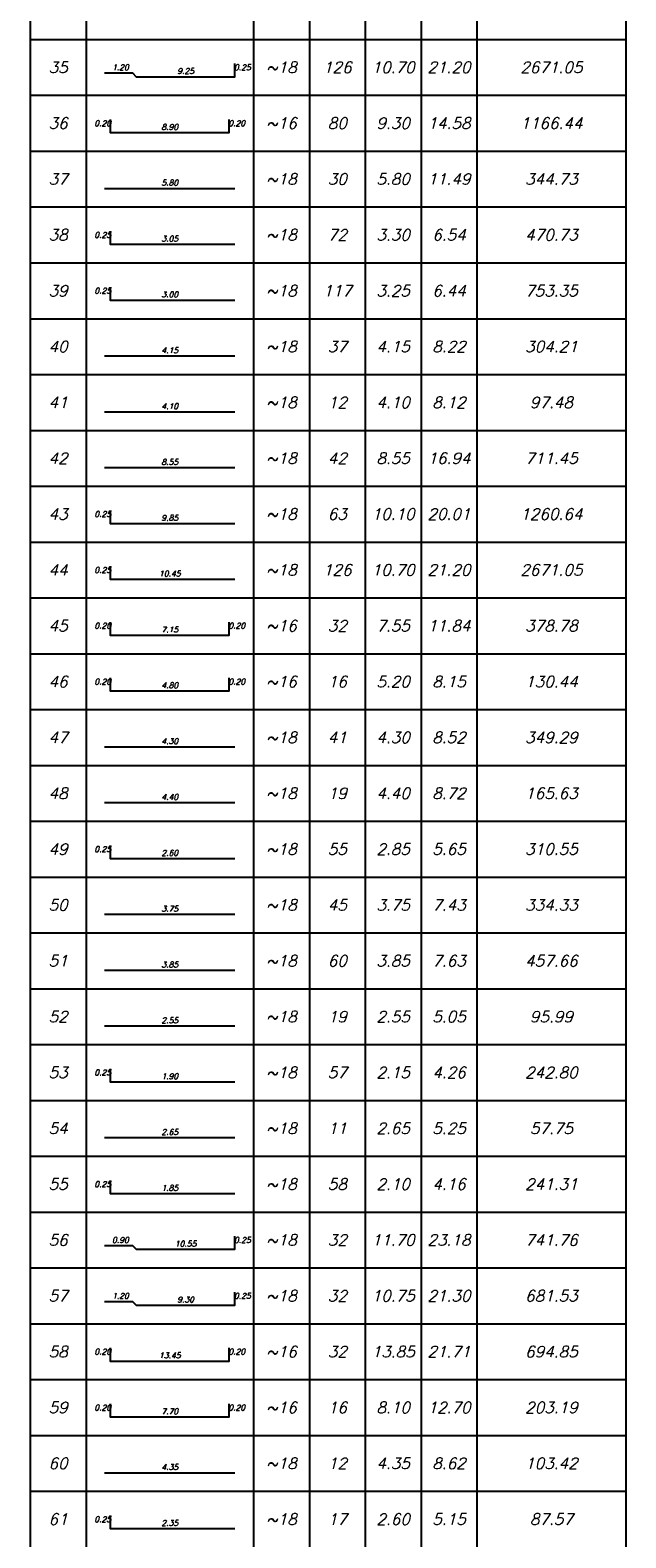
# Model space of a CAD drawing. Header units: inches. Extents: x 826 to 1034, y 702 to 834.
# Tile 85 of 93: x 1006.34 to 1009.76, y 792.35 to 801. Entities that reach past the tile are written whole.
import ezdxf
from ezdxf.enums import TextEntityAlignment as Align

# ---------------------------------------------------------------- set-up
doc = ezdxf.new("R2010")
doc.units = ezdxf.units.IN
doc.header["$MEASUREMENT"] = 0
doc.layers.add('SAZE_DRAWINGS', color=7, linetype='Continuous')
doc.styles.add('SAZE_STYLE', font='romansp.shx', dxfattribs={"oblique": 15})

msp = doc.modelspace()

# ---------------------------------------------------------------- linework, layer by layer
at = {"layer": 'SAZE_DRAWINGS', "color": 6}
for points in [[(1006.3387, 801.2634), (1006.3387, 800.943)], [(1009.7563, 801.2634), (1009.7563, 800.943)], [(1006.3387, 800.943), (1006.3387, 800.6226)], [(1009.7563, 800.943), (1009.7563, 800.6226)], [(1006.3387, 800.6226), (1006.3387, 800.3022)], [(1009.7563, 800.6226), (1009.7563, 800.3022)], [(1006.3387, 800.3022), (1006.3387, 799.9817)], [(1009.7563, 800.3022), (1009.7563, 799.9817)], [(1006.3387, 799.9817), (1006.3387, 799.6613)], [(1009.7563, 799.9817), (1009.7563, 799.6613)], [(1006.3387, 799.6613), (1006.3387, 799.3409)], [(1009.7563, 799.6613), (1009.7563, 799.3409)], [(1006.3387, 799.3409), (1006.3387, 799.0205)], [(1009.7563, 799.3409), (1009.7563, 799.0205)], [(1006.3387, 799.0205), (1006.3387, 798.7001)], [(1009.7563, 799.0205), (1009.7563, 798.7001)], [(1006.3387, 798.7001), (1006.3387, 798.3797)], [(1009.7563, 798.7001), (1009.7563, 798.3797)], [(1006.3387, 798.3797), (1006.3387, 798.0593)], [(1009.7563, 798.3797), (1009.7563, 798.0593)], [(1006.3387, 798.0593), (1006.3387, 797.7389)], [(1009.7563, 798.0593), (1009.7563, 797.7389)], [(1006.3387, 797.7389), (1006.3387, 797.4185)], [(1009.7563, 797.7389), (1009.7563, 797.4185)], [(1006.3387, 797.4185), (1006.3387, 797.0981)], [(1009.7563, 797.4185), (1009.7563, 797.0981)], [(1006.3387, 797.0981), (1006.3387, 796.7777)], [(1009.7563, 797.0981), (1009.7563, 796.7777)], [(1006.3387, 796.7777), (1006.3387, 796.4573)], [(1009.7563, 796.7777), (1009.7563, 796.4573)], [(1006.3387, 796.4573), (1006.3387, 796.1369)], [(1009.7563, 796.4573), (1009.7563, 796.1369)], [(1006.3387, 796.1369), (1006.3387, 795.8165)], [(1009.7563, 796.1369), (1009.7563, 795.8165)], [(1006.3387, 795.8165), (1006.3387, 795.4961)], [(1009.7563, 795.8165), (1009.7563, 795.4961)], [(1006.3387, 795.4961), (1006.3387, 795.1757)], [(1009.7563, 795.4961), (1009.7563, 795.1757)], [(1006.3387, 795.1757), (1006.3387, 794.8553)], [(1009.7563, 795.1757), (1009.7563, 794.8553)], [(1006.3387, 794.8553), (1006.3387, 794.5349)], [(1009.7563, 794.8553), (1009.7563, 794.5349)], [(1006.3387, 794.5349), (1006.3387, 794.2145)], [(1009.7563, 794.5349), (1009.7563, 794.2145)], [(1006.3387, 794.2145), (1006.3387, 793.8941)], [(1009.7563, 794.2145), (1009.7563, 793.8941)], [(1006.3387, 793.8941), (1006.3387, 793.5737)], [(1009.7563, 793.8941), (1009.7563, 793.5737)], [(1006.3387, 793.5737), (1006.3387, 793.2532)], [(1009.7563, 793.5737), (1009.7563, 793.2532)], [(1006.3387, 793.2532), (1006.3387, 792.9328)], [(1009.7563, 793.2532), (1009.7563, 792.9328)], [(1006.3387, 792.9328), (1006.3387, 792.6124)], [(1009.7563, 792.9328), (1009.7563, 792.6124)], [(1006.3387, 792.6124), (1006.3387, 792.292)], [(1009.7563, 792.6124), (1009.7563, 792.292)]]:
    msp.add_lwpolyline(points, dxfattribs=at)
at = {"layer": 'SAZE_DRAWINGS', "color": 2}
for points in [[(1006.6591, 801.2634), (1006.6591, 800.943)], [(1007.6203, 801.2634), (1007.6203, 800.943)], [(1007.9407, 801.2634), (1007.9407, 800.943)], [(1008.2611, 801.2634), (1008.2611, 800.943)], [(1008.5815, 801.2634), (1008.5815, 800.943)], [(1008.9019, 801.2634), (1008.9019, 800.943)], [(1006.6591, 800.943), (1006.6591, 800.6226)], [(1007.6203, 800.943), (1007.6203, 800.6226)], [(1007.9407, 800.943), (1007.9407, 800.6226)], [(1008.2611, 800.943), (1008.2611, 800.6226)], [(1008.5815, 800.943), (1008.5815, 800.6226)], [(1008.9019, 800.943), (1008.9019, 800.6226)], [(1006.6591, 800.6226), (1006.6591, 800.3022)], [(1007.6203, 800.6226), (1007.6203, 800.3022)], [(1007.9407, 800.6226), (1007.9407, 800.3022)], [(1008.2611, 800.6226), (1008.2611, 800.3022)], [(1008.5815, 800.6226), (1008.5815, 800.3022)], [(1008.9019, 800.6226), (1008.9019, 800.3022)], [(1006.6591, 800.3022), (1006.6591, 799.9817)], [(1007.6203, 800.3022), (1007.6203, 799.9817)], [(1007.9407, 800.3022), (1007.9407, 799.9817)], [(1008.2611, 800.3022), (1008.2611, 799.9817)], [(1008.5815, 800.3022), (1008.5815, 799.9817)], [(1008.9019, 800.3022), (1008.9019, 799.9817)], [(1006.6591, 799.9817), (1006.6591, 799.6613)], [(1007.6203, 799.9817), (1007.6203, 799.6613)], [(1007.9407, 799.9817), (1007.9407, 799.6613)], [(1008.2611, 799.9817), (1008.2611, 799.6613)], [(1008.5815, 799.9817), (1008.5815, 799.6613)], [(1008.9019, 799.9817), (1008.9019, 799.6613)], [(1006.6591, 799.6613), (1006.6591, 799.3409)], [(1007.6203, 799.6613), (1007.6203, 799.3409)], [(1007.9407, 799.6613), (1007.9407, 799.3409)], [(1008.2611, 799.6613), (1008.2611, 799.3409)], [(1008.5815, 799.6613), (1008.5815, 799.3409)], [(1008.9019, 799.6613), (1008.9019, 799.3409)], [(1006.6591, 799.3409), (1006.6591, 799.0205)], [(1007.6203, 799.3409), (1007.6203, 799.0205)], [(1007.9407, 799.3409), (1007.9407, 799.0205)], [(1008.2611, 799.3409), (1008.2611, 799.0205)], [(1008.5815, 799.3409), (1008.5815, 799.0205)], [(1008.9019, 799.3409), (1008.9019, 799.0205)], [(1006.6591, 799.0205), (1006.6591, 798.7001)], [(1007.6203, 799.0205), (1007.6203, 798.7001)], [(1007.9407, 799.0205), (1007.9407, 798.7001)], [(1008.2611, 799.0205), (1008.2611, 798.7001)], [(1008.5815, 799.0205), (1008.5815, 798.7001)], [(1008.9019, 799.0205), (1008.9019, 798.7001)], [(1006.6591, 798.7001), (1006.6591, 798.3797)], [(1007.6203, 798.7001), (1007.6203, 798.3797)], [(1007.9407, 798.7001), (1007.9407, 798.3797)], [(1008.2611, 798.7001), (1008.2611, 798.3797)], [(1008.5815, 798.7001), (1008.5815, 798.3797)], [(1008.9019, 798.7001), (1008.9019, 798.3797)], [(1006.6591, 798.3797), (1006.6591, 798.0593)], [(1007.6203, 798.3797), (1007.6203, 798.0593)], [(1007.9407, 798.3797), (1007.9407, 798.0593)], [(1008.2611, 798.3797), (1008.2611, 798.0593)], [(1008.5815, 798.3797), (1008.5815, 798.0593)], [(1008.9019, 798.3797), (1008.9019, 798.0593)], [(1006.6591, 798.0593), (1006.6591, 797.7389)], [(1007.6203, 798.0593), (1007.6203, 797.7389)], [(1007.9407, 798.0593), (1007.9407, 797.7389)], [(1008.2611, 798.0593), (1008.2611, 797.7389)], [(1008.5815, 798.0593), (1008.5815, 797.7389)], [(1008.9019, 798.0593), (1008.9019, 797.7389)], [(1006.6591, 797.7389), (1006.6591, 797.4185)], [(1007.6203, 797.7389), (1007.6203, 797.4185)], [(1007.9407, 797.7389), (1007.9407, 797.4185)], [(1008.2611, 797.7389), (1008.2611, 797.4185)], [(1008.5815, 797.7389), (1008.5815, 797.4185)], [(1008.9019, 797.7389), (1008.9019, 797.4185)], [(1006.6591, 797.4185), (1006.6591, 797.0981)], [(1007.6203, 797.4185), (1007.6203, 797.0981)], [(1007.9407, 797.4185), (1007.9407, 797.0981)], [(1008.2611, 797.4185), (1008.2611, 797.0981)], [(1008.5815, 797.4185), (1008.5815, 797.0981)], [(1008.9019, 797.4185), (1008.9019, 797.0981)], [(1006.6591, 797.0981), (1006.6591, 796.7777)], [(1007.6203, 797.0981), (1007.6203, 796.7777)], [(1007.9407, 797.0981), (1007.9407, 796.7777)], [(1008.2611, 797.0981), (1008.2611, 796.7777)], [(1008.5815, 797.0981), (1008.5815, 796.7777)], [(1008.9019, 797.0981), (1008.9019, 796.7777)], [(1006.6591, 796.7777), (1006.6591, 796.4573)], [(1007.6203, 796.7777), (1007.6203, 796.4573)], [(1007.9407, 796.7777), (1007.9407, 796.4573)], [(1008.2611, 796.7777), (1008.2611, 796.4573)], [(1008.5815, 796.7777), (1008.5815, 796.4573)], [(1008.9019, 796.7777), (1008.9019, 796.4573)], [(1006.6591, 796.4573), (1006.6591, 796.1369)], [(1007.6203, 796.4573), (1007.6203, 796.1369)], [(1007.9407, 796.4573), (1007.9407, 796.1369)], [(1008.2611, 796.4573), (1008.2611, 796.1369)], [(1008.5815, 796.4573), (1008.5815, 796.1369)], [(1008.9019, 796.4573), (1008.9019, 796.1369)], [(1006.6591, 796.1369), (1006.6591, 795.8165)], [(1007.6203, 796.1369), (1007.6203, 795.8165)], [(1007.9407, 796.1369), (1007.9407, 795.8165)], [(1008.2611, 796.1369), (1008.2611, 795.8165)], [(1008.5815, 796.1369), (1008.5815, 795.8165)], [(1008.9019, 796.1369), (1008.9019, 795.8165)], [(1006.6591, 795.8165), (1006.6591, 795.4961)], [(1007.6203, 795.8165), (1007.6203, 795.4961)], [(1007.9407, 795.8165), (1007.9407, 795.4961)], [(1008.2611, 795.8165), (1008.2611, 795.4961)], [(1008.5815, 795.8165), (1008.5815, 795.4961)], [(1008.9019, 795.8165), (1008.9019, 795.4961)], [(1006.6591, 795.4961), (1006.6591, 795.1757)], [(1007.6203, 795.4961), (1007.6203, 795.1757)], [(1007.9407, 795.4961), (1007.9407, 795.1757)], [(1008.2611, 795.4961), (1008.2611, 795.1757)], [(1008.5815, 795.4961), (1008.5815, 795.1757)], [(1008.9019, 795.4961), (1008.9019, 795.1757)], [(1006.6591, 795.1757), (1006.6591, 794.8553)], [(1007.6203, 795.1757), (1007.6203, 794.8553)], [(1007.9407, 795.1757), (1007.9407, 794.8553)], [(1008.2611, 795.1757), (1008.2611, 794.8553)], [(1008.5815, 795.1757), (1008.5815, 794.8553)], [(1008.9019, 795.1757), (1008.9019, 794.8553)], [(1006.6591, 794.8553), (1006.6591, 794.5349)], [(1007.6203, 794.8553), (1007.6203, 794.5349)], [(1007.9407, 794.8553), (1007.9407, 794.5349)], [(1008.2611, 794.8553), (1008.2611, 794.5349)], [(1008.5815, 794.8553), (1008.5815, 794.5349)], [(1008.9019, 794.8553), (1008.9019, 794.5349)], [(1006.6591, 794.5349), (1006.6591, 794.2145)], [(1007.6203, 794.5349), (1007.6203, 794.2145)], [(1007.9407, 794.5349), (1007.9407, 794.2145)], [(1008.2611, 794.5349), (1008.2611, 794.2145)], [(1008.5815, 794.5349), (1008.5815, 794.2145)], [(1008.9019, 794.5349), (1008.9019, 794.2145)], [(1006.6591, 794.2145), (1006.6591, 793.8941)], [(1007.6203, 794.2145), (1007.6203, 793.8941)], [(1007.9407, 794.2145), (1007.9407, 793.8941)], [(1008.2611, 794.2145), (1008.2611, 793.8941)], [(1008.5815, 794.2145), (1008.5815, 793.8941)], [(1008.9019, 794.2145), (1008.9019, 793.8941)], [(1006.6591, 793.8941), (1006.6591, 793.5737)], [(1007.6203, 793.8941), (1007.6203, 793.5737)], [(1007.9407, 793.8941), (1007.9407, 793.5737)], [(1008.2611, 793.8941), (1008.2611, 793.5737)], [(1008.5815, 793.8941), (1008.5815, 793.5737)], [(1008.9019, 793.8941), (1008.9019, 793.5737)], [(1006.6591, 793.5737), (1006.6591, 793.2532)], [(1007.6203, 793.5737), (1007.6203, 793.2532)], [(1007.9407, 793.5737), (1007.9407, 793.2532)], [(1008.2611, 793.5737), (1008.2611, 793.2532)], [(1008.5815, 793.5737), (1008.5815, 793.2532)], [(1008.9019, 793.5737), (1008.9019, 793.2532)], [(1006.6591, 793.2532), (1006.6591, 792.9328)], [(1007.6203, 793.2532), (1007.6203, 792.9328)], [(1007.9407, 793.2532), (1007.9407, 792.9328)], [(1008.2611, 793.2532), (1008.2611, 792.9328)], [(1008.5815, 793.2532), (1008.5815, 792.9328)], [(1008.9019, 793.2532), (1008.9019, 792.9328)], [(1006.6591, 792.9328), (1006.6591, 792.6124)], [(1007.6203, 792.9328), (1007.6203, 792.6124)], [(1007.9407, 792.9328), (1007.9407, 792.6124)], [(1008.2611, 792.9328), (1008.2611, 792.6124)], [(1008.5815, 792.9328), (1008.5815, 792.6124)], [(1008.9019, 792.9328), (1008.9019, 792.6124)], [(1006.6591, 792.6124), (1006.6591, 792.292)], [(1007.6203, 792.6124), (1007.6203, 792.292)], [(1007.9407, 792.6124), (1007.9407, 792.292)], [(1008.2611, 792.6124), (1008.2611, 792.292)], [(1008.5815, 792.6124), (1008.5815, 792.292)], [(1008.9019, 792.6124), (1008.9019, 792.292)]]:
    msp.add_lwpolyline(points, dxfattribs=at)
at = {"layer": 'SAZE_DRAWINGS', "color": 4}
for points in [[(1006.3387, 800.943), (1009.7563, 800.943)], [(1006.3387, 800.6226), (1009.7563, 800.6226)], [(1006.3387, 800.3022), (1009.7563, 800.3022)], [(1006.3387, 799.9817), (1009.7563, 799.9817)], [(1006.3387, 799.6613), (1009.7563, 799.6613)], [(1006.3387, 799.3409), (1009.7563, 799.3409)], [(1006.3387, 799.0205), (1009.7563, 799.0205)], [(1006.3387, 798.7001), (1009.7563, 798.7001)], [(1006.3387, 798.3797), (1009.7563, 798.3797)], [(1006.3387, 798.0593), (1009.7563, 798.0593)], [(1006.3387, 797.7389), (1009.7563, 797.7389)], [(1006.3387, 797.4185), (1009.7563, 797.4185)], [(1006.3387, 797.0981), (1009.7563, 797.0981)], [(1006.3387, 796.7777), (1009.7563, 796.7777)], [(1006.3387, 796.4573), (1009.7563, 796.4573)], [(1006.3387, 796.1369), (1009.7563, 796.1369)], [(1006.3387, 795.8165), (1009.7563, 795.8165)], [(1006.3387, 795.4961), (1009.7563, 795.4961)], [(1006.3387, 795.1757), (1009.7563, 795.1757)], [(1006.3387, 794.8553), (1009.7563, 794.8553)], [(1006.3387, 794.5349), (1009.7563, 794.5349)], [(1006.3387, 794.2145), (1009.7563, 794.2145)], [(1006.3387, 793.8941), (1009.7563, 793.8941)], [(1006.3387, 793.5737), (1009.7563, 793.5737)], [(1006.3387, 793.2532), (1009.7563, 793.2532)], [(1006.3387, 792.9328), (1009.7563, 792.9328)], [(1006.3387, 792.6124), (1009.7563, 792.6124)]]:
    msp.add_lwpolyline(points, dxfattribs=at)
at = {"layer": 'SAZE_DRAWINGS', "color": 5}
for points in [[(1006.7659, 800.7507), (1006.9261, 800.7507), (1006.9474, 800.7294), (1007.5135, 800.7294), (1007.5135, 800.8041)], [(1006.7979, 800.4837), (1006.7979, 800.409), (1007.4814, 800.409), (1007.4814, 800.4837)], [(1006.7659, 800.0886), (1007.5135, 800.0886)], [(1006.7979, 799.8429), (1006.7979, 799.7681), (1007.5135, 799.7681)], [(1006.7979, 799.5225), (1006.7979, 799.4477), (1007.5135, 799.4477)], [(1006.7659, 799.1273), (1007.5135, 799.1273)], [(1006.7659, 798.8069), (1007.5135, 798.8069)], [(1006.7659, 798.4865), (1007.5135, 798.4865)], [(1006.7979, 798.2409), (1006.7979, 798.1661), (1007.5135, 798.1661)], [(1006.7979, 797.9205), (1006.7979, 797.8457), (1007.5135, 797.8457)], [(1006.7979, 797.6001), (1006.7979, 797.5253), (1007.4814, 797.5253), (1007.4814, 797.6001)], [(1006.7979, 797.2797), (1006.7979, 797.2049), (1007.4814, 797.2049), (1007.4814, 797.2797)], [(1006.7659, 796.8845), (1007.5135, 796.8845)], [(1006.7659, 796.5641), (1007.5135, 796.5641)], [(1006.7979, 796.3185), (1006.7979, 796.2437), (1007.5135, 796.2437)], [(1006.7659, 795.9233), (1007.5135, 795.9233)], [(1006.7659, 795.6029), (1007.5135, 795.6029)], [(1006.7659, 795.2825), (1007.5135, 795.2825)], [(1006.7979, 795.0368), (1006.7979, 794.9621), (1007.5135, 794.9621)], [(1006.7659, 794.6417), (1007.5135, 794.6417)], [(1006.7979, 794.396), (1006.7979, 794.3213), (1007.5135, 794.3213)], [(1006.7659, 794.0222), (1006.9261, 794.0222), (1006.9474, 794.0009), (1007.5135, 794.0009), (1007.5135, 794.0756)], [(1006.7659, 793.7018), (1006.9261, 793.7018), (1006.9474, 793.6805), (1007.5135, 793.6805), (1007.5135, 793.7552)], [(1006.7979, 793.4348), (1006.7979, 793.3601), (1007.4814, 793.3601), (1007.4814, 793.4348)], [(1006.7979, 793.1144), (1006.7979, 793.0396), (1007.4814, 793.0396), (1007.4814, 793.1144)], [(1006.7659, 792.7192), (1007.5135, 792.7192)], [(1006.7979, 792.4736), (1006.7979, 792.3988), (1007.5135, 792.3988)]]:
    msp.add_lwpolyline(points, dxfattribs=at)

# ---------------------------------------------------------------- texts
at = {"layer": 'SAZE_DRAWINGS', "color": 3, "style": 'SAZE_STYLE', "oblique": 15}
for s, height, p in [('35', 0.06408, (1006.4989, 800.7828)), ('1.20', 0.03204, (1006.8566, 800.7828)), ('9.25', 0.03204, (1007.2305, 800.7614)), ('0.25', 0.03204, (1007.5562, 800.7828)), ('~18', 0.06408, (1007.7805, 800.7828)), ('126', 0.06408, (1008.1009, 800.7828)), ('10.70', 0.06408, (1008.4213, 800.7828)), ('21.20', 0.06408, (1008.7417, 800.7828)), ('2671.05', 0.06408, (1009.3291, 800.7828)), ('36', 0.06408, (1006.4989, 800.4624)), ('0.20', 0.03204, (1006.7552, 800.4624)), ('0.20', 0.03204, (1007.5242, 800.4624)), ('~16', 0.06408, (1007.7805, 800.4624)), ('80', 0.06408, (1008.1009, 800.4624)), ('9.30', 0.06408, (1008.4213, 800.4624)), ('14.58', 0.06408, (1008.7417, 800.4624)), ('1166.44', 0.06408, (1009.3291, 800.4624)), ('8.90', 0.03204, (1007.1397, 800.441)), ('37', 0.06408, (1006.4989, 800.142)), ('5.80', 0.03204, (1007.1397, 800.1206)), ('~18', 0.06408, (1007.7805, 800.142)), ('30', 0.06408, (1008.1009, 800.142)), ('5.80', 0.06408, (1008.4213, 800.142)), ('11.49', 0.06408, (1008.7417, 800.142)), ('344.73', 0.06408, (1009.3291, 800.142)), ('38', 0.06408, (1006.4989, 799.8215)), ('0.25', 0.03204, (1006.7552, 799.8215)), ('3.05', 0.03204, (1007.1397, 799.8002)), ('~18', 0.06408, (1007.7805, 799.8215)), ('72', 0.06408, (1008.1009, 799.8215)), ('3.30', 0.06408, (1008.4213, 799.8215)), ('6.54', 0.06408, (1008.7417, 799.8215)), ('470.73', 0.06408, (1009.3291, 799.8215)), ('39', 0.06408, (1006.4989, 799.5011)), ('~18', 0.06408, (1007.7805, 799.5011)), ('117', 0.06408, (1008.1009, 799.5011)), ('3.25', 0.06408, (1008.4213, 799.5011)), ('6.44', 0.06408, (1008.7417, 799.5011)), ('753.35', 0.06408, (1009.3291, 799.5011)), ('0.25', 0.03204, (1006.7552, 799.5011)), ('3.00', 0.03204, (1007.1397, 799.4798)), ('40', 0.06408, (1006.4989, 799.1807)), ('4.15', 0.03204, (1007.1397, 799.1594)), ('~18', 0.06408, (1007.7805, 799.1807)), ('37', 0.06408, (1008.1009, 799.1807)), ('4.15', 0.06408, (1008.4213, 799.1807)), ('8.22', 0.06408, (1008.7417, 799.1807)), ('304.21', 0.06408, (1009.3291, 799.1807)), ('41', 0.06408, (1006.4989, 798.8603)), ('4.10', 0.03204, (1007.1397, 798.839)), ('~18', 0.06408, (1007.7805, 798.8603)), ('12', 0.06408, (1008.1009, 798.8603)), ('4.10', 0.06408, (1008.4213, 798.8603)), ('8.12', 0.06408, (1008.7417, 798.8603)), ('97.48', 0.06408, (1009.3291, 798.8603)), ('42', 0.06408, (1006.4989, 798.5399)), ('~18', 0.06408, (1007.7805, 798.5399)), ('42', 0.06408, (1008.1009, 798.5399)), ('8.55', 0.06408, (1008.4213, 798.5399)), ('16.94', 0.06408, (1008.7417, 798.5399)), ('711.45', 0.06408, (1009.3291, 798.5399)), ('8.55', 0.03204, (1007.1397, 798.5186)), ('43', 0.06408, (1006.4989, 798.2195)), ('0.25', 0.03204, (1006.7552, 798.2195)), ('~18', 0.06408, (1007.7805, 798.2195)), ('63', 0.06408, (1008.1009, 798.2195)), ('10.10', 0.06408, (1008.4213, 798.2195)), ('20.01', 0.06408, (1008.7417, 798.2195)), ('1260.64', 0.06408, (1009.3291, 798.2195)), ('9.85', 0.03204, (1007.1397, 798.1982)), ('44', 0.06408, (1006.4989, 797.8991)), ('0.25', 0.03204, (1006.7552, 797.8991)), ('10.45', 0.03204, (1007.1397, 797.8778)), ('~18', 0.06408, (1007.7805, 797.8991)), ('126', 0.06408, (1008.1009, 797.8991)), ('10.70', 0.06408, (1008.4213, 797.8991)), ('21.20', 0.06408, (1008.7417, 797.8991)), ('2671.05', 0.06408, (1009.3291, 797.8991)), ('45', 0.06408, (1006.4989, 797.5787)), ('0.20', 0.03204, (1006.7552, 797.5787)), ('7.15', 0.03204, (1007.1397, 797.5574)), ('0.20', 0.03204, (1007.5242, 797.5787)), ('~16', 0.06408, (1007.7805, 797.5787)), ('32', 0.06408, (1008.1009, 797.5787)), ('7.55', 0.06408, (1008.4213, 797.5787)), ('11.84', 0.06408, (1008.7417, 797.5787)), ('378.78', 0.06408, (1009.3291, 797.5787)), ('46', 0.06408, (1006.4989, 797.2583)), ('0.20', 0.03204, (1006.7552, 797.2583)), ('0.20', 0.03204, (1007.5242, 797.2583)), ('~16', 0.06408, (1007.7805, 797.2583)), ('16', 0.06408, (1008.1009, 797.2583)), ('5.20', 0.06408, (1008.4213, 797.2583)), ('8.15', 0.06408, (1008.7417, 797.2583)), ('130.44', 0.06408, (1009.3291, 797.2583)), ('4.80', 0.03204, (1007.1397, 797.2369)), ('47', 0.06408, (1006.4989, 796.9379)), ('4.30', 0.03204, (1007.1397, 796.9165)), ('~18', 0.06408, (1007.7805, 796.9379)), ('41', 0.06408, (1008.1009, 796.9379)), ('4.30', 0.06408, (1008.4213, 796.9379)), ('8.52', 0.06408, (1008.7417, 796.9379)), ('349.29', 0.06408, (1009.3291, 796.9379)), ('48', 0.06408, (1006.4989, 796.6175)), ('4.40', 0.03204, (1007.1397, 796.5961)), ('~18', 0.06408, (1007.7805, 796.6175)), ('19', 0.06408, (1008.1009, 796.6175)), ('4.40', 0.06408, (1008.4213, 796.6175)), ('8.72', 0.06408, (1008.7417, 796.6175)), ('165.63', 0.06408, (1009.3291, 796.6175)), ('49', 0.06408, (1006.4989, 796.2971)), ('~18', 0.06408, (1007.7805, 796.2971)), ('55', 0.06408, (1008.1009, 796.2971)), ('2.85', 0.06408, (1008.4213, 796.2971)), ('5.65', 0.06408, (1008.7417, 796.2971)), ('310.55', 0.06408, (1009.3291, 796.2971)), ('0.25', 0.03204, (1006.7552, 796.2971)), ('2.60', 0.03204, (1007.1397, 796.2757)), ('50', 0.06408, (1006.4989, 795.9767)), ('~18', 0.06408, (1007.7805, 795.9767)), ('45', 0.06408, (1008.1009, 795.9767)), ('3.75', 0.06408, (1008.4213, 795.9767)), ('7.43', 0.06408, (1008.7417, 795.9767)), ('334.33', 0.06408, (1009.3291, 795.9767)), ('3.75', 0.03204, (1007.1397, 795.9553)), ('51', 0.06408, (1006.4989, 795.6563)), ('3.85', 0.03204, (1007.1397, 795.6349)), ('~18', 0.06408, (1007.7805, 795.6563)), ('60', 0.06408, (1008.1009, 795.6563)), ('3.85', 0.06408, (1008.4213, 795.6563)), ('7.63', 0.06408, (1008.7417, 795.6563)), ('457.66', 0.06408, (1009.3291, 795.6563)), ('52', 0.06408, (1006.4989, 795.3359)), ('~18', 0.06408, (1007.7805, 795.3359)), ('19', 0.06408, (1008.1009, 795.3359)), ('2.55', 0.06408, (1008.4213, 795.3359)), ('5.05', 0.06408, (1008.7417, 795.3359)), ('95.99', 0.06408, (1009.3291, 795.3359)), ('2.55', 0.03204, (1007.1397, 795.3145)), ('53', 0.06408, (1006.4989, 795.0155)), ('0.25', 0.03204, (1006.7552, 795.0155)), ('~18', 0.06408, (1007.7805, 795.0155)), ('57', 0.06408, (1008.1009, 795.0155)), ('2.15', 0.06408, (1008.4213, 795.0155)), ('4.26', 0.06408, (1008.7417, 795.0155)), ('242.80', 0.06408, (1009.3291, 795.0155)), ('1.90', 0.03204, (1007.1397, 794.9941)), ('54', 0.06408, (1006.4989, 794.6951)), ('2.65', 0.03204, (1007.1397, 794.6737)), ('~18', 0.06408, (1007.7805, 794.6951)), ('11', 0.06408, (1008.1009, 794.6951)), ('2.65', 0.06408, (1008.4213, 794.6951)), ('5.25', 0.06408, (1008.7417, 794.6951)), ('57.75', 0.06408, (1009.3291, 794.6951)), ('55', 0.06408, (1006.4989, 794.3747)), ('0.25', 0.03204, (1006.7552, 794.3747)), ('1.85', 0.03204, (1007.1397, 794.3533)), ('~18', 0.06408, (1007.7805, 794.3747)), ('58', 0.06408, (1008.1009, 794.3747)), ('2.10', 0.06408, (1008.4213, 794.3747)), ('4.16', 0.06408, (1008.7417, 794.3747)), ('241.31', 0.06408, (1009.3291, 794.3747)), ('56', 0.06408, (1006.4989, 794.0543)), ('0.90', 0.03204, (1006.8566, 794.0543)), ('0.25', 0.03204, (1007.5562, 794.0543)), ('~18', 0.06408, (1007.7805, 794.0543)), ('32', 0.06408, (1008.1009, 794.0543)), ('11.70', 0.06408, (1008.4213, 794.0543)), ('23.18', 0.06408, (1008.7417, 794.0543)), ('741.76', 0.06408, (1009.3291, 794.0543)), ('10.55', 0.03204, (1007.2305, 794.0329)), ('57', 0.06408, (1006.4989, 793.7339)), ('1.20', 0.03204, (1006.8566, 793.7339)), ('9.30', 0.03204, (1007.2305, 793.7125)), ('0.25', 0.03204, (1007.5562, 793.7339)), ('~18', 0.06408, (1007.7805, 793.7339)), ('32', 0.06408, (1008.1009, 793.7339)), ('10.75', 0.06408, (1008.4213, 793.7339)), ('21.30', 0.06408, (1008.7417, 793.7339)), ('681.53', 0.06408, (1009.3291, 793.7339)), ('58', 0.06408, (1006.4989, 793.4135)), ('0.20', 0.03204, (1006.7552, 793.4135)), ('13.45', 0.03204, (1007.1397, 793.3921)), ('0.20', 0.03204, (1007.5242, 793.4135)), ('~16', 0.06408, (1007.7805, 793.4135)), ('32', 0.06408, (1008.1009, 793.4135)), ('13.85', 0.06408, (1008.4213, 793.4135)), ('21.71', 0.06408, (1008.7417, 793.4135)), ('694.85', 0.06408, (1009.3291, 793.4135)), ('59', 0.06408, (1006.4989, 793.093)), ('~16', 0.06408, (1007.7805, 793.093)), ('16', 0.06408, (1008.1009, 793.093)), ('8.10', 0.06408, (1008.4213, 793.093)), ('12.70', 0.06408, (1008.7417, 793.093)), ('203.19', 0.06408, (1009.3291, 793.093)), ('0.20', 0.03204, (1006.7552, 793.093)), ('7.70', 0.03204, (1007.1397, 793.0717)), ('0.20', 0.03204, (1007.5242, 793.093)), ('60', 0.06408, (1006.4989, 792.7726)), ('~18', 0.06408, (1007.7805, 792.7726)), ('12', 0.06408, (1008.1009, 792.7726)), ('4.35', 0.06408, (1008.4213, 792.7726)), ('8.62', 0.06408, (1008.7417, 792.7726)), ('103.42', 0.06408, (1009.3291, 792.7726)), ('4.35', 0.03204, (1007.1397, 792.7513)), ('61', 0.06408, (1006.4989, 792.4522)), ('0.25', 0.03204, (1006.7552, 792.4522)), ('2.35', 0.03204, (1007.1397, 792.4309)), ('~18', 0.06408, (1007.7805, 792.4522)), ('17', 0.06408, (1008.1009, 792.4522)), ('2.60', 0.06408, (1008.4213, 792.4522)), ('5.15', 0.06408, (1008.7417, 792.4522)), ('87.57', 0.06408, (1009.3291, 792.4522))]:
    msp.add_text(s, height=height, dxfattribs=at).set_placement(p, align=Align.MIDDLE_CENTER)

doc.saveas('drawing.dxf')
